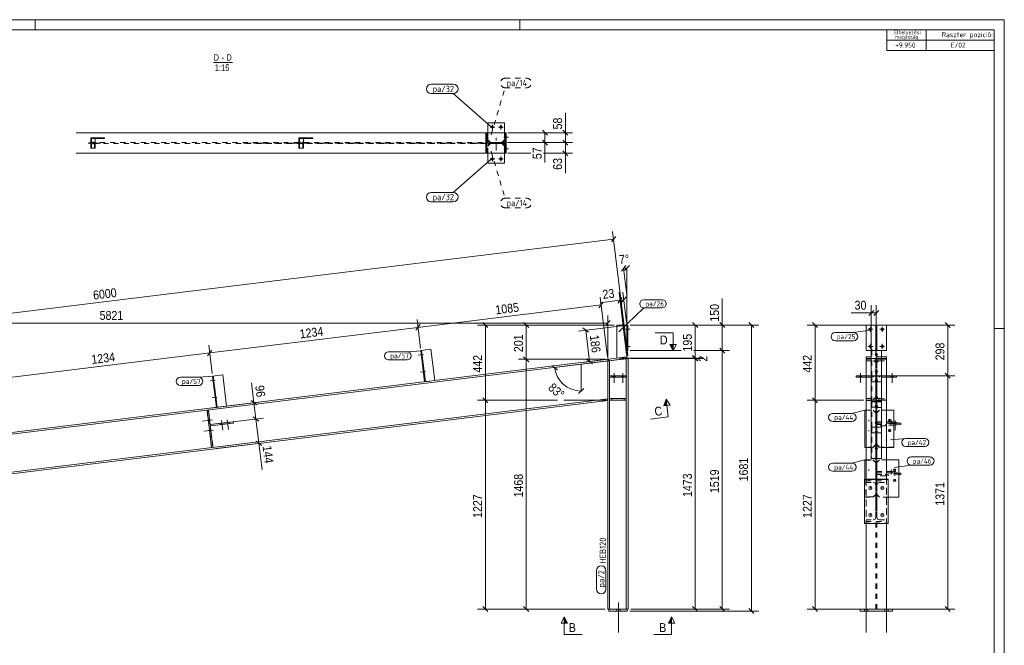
# Model space of a CAD drawing. Header units: millimetres. Extents: x 1 to 593, y 1 to 419.
# Tile 3 of 3: x 207 to 593, y 174 to 419. Entities that reach past the tile are written whole.
import ezdxf

# ---------------------------------------------------------------- set-up
doc = ezdxf.new("R2010")
doc.units = ezdxf.units.MM
for name, pattern in [('XKITLINE00', [0]), ('XKITLINE02', [4, 2, -2]), ('XKITLINE03', [6, 3, -1, 1, -1])]:
    doc.linetypes.add(name, pattern=pattern)
for name, color, linetype, lineweight in [('Bemassung', 1, 'Continuous', 0), ('Schnitt', 6, 'Continuous', 0), ('Schrauben', 7, 'Continuous', 0), ('Teil', 7, 'Continuous', 0), ('Text', 5, 'Continuous', 0), ('Ueberschrift', 7, 'Continuous', 0), ('Zeichnungsrahmen', 3, 'Continuous', 0)]:
    doc.layers.add(name, color=color, linetype=linetype, lineweight=lineweight)
doc.styles.add('ARIAL', font='ARIAL.TTF')
doc.styles.add('ISOCPEUR', font='ISOCPEUR.TTF')

msp = doc.modelspace()

# ---------------------------------------------------------------- hatches: boundary and pattern name
at = {"layer": 'Schnitt'}
for points in [[(463.11, 291.78), (463.11, 289.28), (461.86, 291.78)], [(459.48, 267.68), (460.42, 270.31), (460.73, 267.83)], [(420.49, 182.61), (420.49, 185.11), (421.74, 182.61)], [(461.33, 182.61), (462.58, 185.11), (462.58, 182.61)]]:
    msp.add_hatch(color=256, dxfattribs=at).paths.add_polyline_path(points, flags=17)

# ---------------------------------------------------------------- linework, layer by layer
at = {"layer": 'Bemassung', "linetype": 'XKITLINE00', "lineweight": 0}
for p, q in [((420.91, 374.7), (420.91, 382.52)), ((420.91, 374.7), (420.91, 382.52)), ((398.3, 374.7), (423.71, 374.7)), ((398.6, 374.7), (415.71, 374.7)), ((411.92, 375.69), (413.9, 373.71)), ((412.91, 370.87), (412.91, 374.7)), ((419.92, 375.69), (421.9, 373.71)), ((420.91, 370.87), (420.91, 374.7)), ((398.26, 370.87), (423.71, 370.87)), ((398.26, 370.87), (423.71, 370.87)), ((398.26, 370.87), (415.71, 370.87)), ((411.92, 371.86), (413.9, 369.88)), ((412.91, 370.87), (412.91, 363.05)), ((412.91, 370.87), (412.91, 363.05)), ((419.92, 371.86), (421.9, 369.88)), ((419.92, 371.86), (421.9, 369.88)), ((420.91, 366.7), (420.91, 370.87)), ((419.92, 367.69), (421.9, 365.71)), ((398.3, 366.7), (407.41, 366.7)), ((412.31, 366.7), (423.71, 366.7)), ((420.91, 366.7), (420.91, 358.88)), ((420.91, 366.7), (420.91, 358.88)), ((445.42, 287.27), (439.43, 336.05)), ((42.76, 284.27), (439.8, 333.02)), ((440.66, 334.12), (438.94, 331.92)), ((444.62, 322.73), (442.9, 320.52)), ((443.76, 321.63), (445.04, 311.2)), ((446.03, 322.69), (444.05, 320.71)), ((445.04, 287.89), (445.04, 321.7)), ((445.04, 321.7), (445.04, 311.2)), ((437.42, 286.96), (434.55, 310.32)), ((442.31, 309.1), (434.55, 308.15)), ((442.31, 309.1), (434.55, 308.15)), ((443.17, 310.21), (441.45, 308)), ((444.92, 287.88), (441.94, 312.13)), ((442.31, 309.1), (443.82, 309.29)), ((444.68, 310.39), (442.96, 308.18)), ((444.92, 300.37), (443.45, 312.32)), ((482.44, 299.38), (482.44, 309.79)), ((482.44, 299.38), (482.44, 309.79)), ((363.12, 298.47), (434.92, 307.29)), ((435.78, 308.39), (434.06, 306.19)), ((541.81, 305.1), (539.83, 303.12)), ((540.82, 260.8), (540.82, 307.16)), ((543.81, 305.1), (541.83, 303.12)), ((542.82, 286.97), (542.82, 307.16)), ((364.12, 290.39), (362.75, 301.5)), ((364.12, 290.39), (362.75, 301.5)), ((437.54, 286.3), (437.54, 303.16)), ((540.82, 304.11), (533, 304.11)), ((540.82, 304.11), (533, 304.11)), ((540.82, 304.11), (542.82, 304.11)), ((49.47, 300.11), (437.54, 300.11)), ((281.47, 288.45), (363.12, 298.47)), ((363.99, 299.58), (362.26, 297.37)), ((363.99, 299.58), (362.26, 297.37)), ((440.04, 299.38), (386.49, 299.38)), ((388.55, 300.37), (390.53, 298.39)), ((389.54, 269.91), (389.54, 299.38)), ((440.04, 299.38), (402.49, 299.38)), ((404.55, 300.37), (406.53, 298.39)), ((405.54, 285.97), (405.54, 299.38)), ((444.04, 299.26), (426.12, 297.05)), ((430, 296.53), (427.8, 298.26)), ((428.9, 297.4), (430.41, 285.09)), ((438.53, 301.1), (436.55, 299.12)), ((446.37, 299.38), (496.62, 299.38)), ((446.37, 299.38), (485.24, 299.38)), ((446.37, 299.38), (474.59, 299.38)), ((470.8, 300.37), (472.78, 298.39)), ((471.79, 286.4), (471.79, 299.38)), ((481.45, 300.37), (483.43, 298.39)), ((482.44, 289.38), (482.44, 299.38)), ((492.83, 300.37), (494.81, 298.39)), ((493.82, 187.31), (493.82, 299.38)), ((541.65, 299.38), (515.77, 299.38)), ((517.83, 300.37), (519.81, 298.39)), ((518.82, 269.91), (518.82, 299.38)), ((543.99, 299.38), (573.62, 299.38)), ((569.83, 300.37), (571.81, 298.39)), ((570.82, 279.5), (570.82, 299.38)), ((282.33, 289.55), (280.61, 287.34)), ((282.33, 289.55), (280.61, 287.34)), ((282.46, 280.36), (281.1, 291.47)), ((282.46, 280.36), (281.1, 291.47)), ((481.45, 290.37), (483.43, 288.39)), ((481.45, 290.37), (483.43, 288.39)), ((199.82, 278.42), (281.47, 288.45)), ((436.54, 285.97), (402.49, 285.97)), ((436.54, 285.97), (402.49, 285.97)), ((404.55, 286.96), (406.53, 284.98)), ((404.55, 286.96), (406.53, 284.98)), ((405.54, 188.11), (405.54, 285.97)), ((444.54, 286.16), (416.69, 282.74)), ((436.93, 285.89), (427.63, 284.75)), ((431.51, 284.23), (429.31, 285.95)), ((442.04, 286.4), (474.84, 286.4)), ((442.04, 286.4), (472.39, 286.4)), ((446.37, 289.38), (466.29, 289.38)), ((446.37, 289.38), (466.29, 289.38)), ((446.54, 286.28), (472.39, 286.28)), ((446.54, 286.28), (474.84, 286.28)), ((470.8, 287.39), (472.78, 285.41)), ((470.8, 287.39), (472.39, 285.8)), ((470.8, 287.27), (472.39, 285.68)), ((470.8, 287.27), (472.78, 285.29)), ((471.19, 289.38), (485.24, 289.38)), ((471.19, 289.38), (485.24, 289.38)), ((471.79, 286.28), (471.79, 286.4)), ((471.79, 188.11), (471.79, 286.28)), ((482.44, 188.11), (482.44, 289.38)), ((415.59, 283.6), (417.79, 281.87)), ((416.69, 282.74), (427.11, 284.02)), ((427.11, 273.52), (427.11, 284.02)), ((535.94, 279.5), (573.62, 279.5)), ((535.94, 279.5), (573.62, 279.5)), ((569.83, 280.49), (571.81, 278.51)), ((569.83, 280.49), (571.81, 278.51)), ((570.82, 188.11), (570.82, 279.5)), ((298.78, 268.93), (297.83, 276.69)), ((298.78, 268.93), (297.83, 276.69)), ((426.12, 272.53), (428.1, 274.51)), ((388.55, 270.9), (390.53, 268.92)), ((388.55, 270.9), (390.53, 268.92)), ((517.83, 270.9), (519.81, 268.92)), ((517.83, 270.9), (519.81, 268.92)), ((281.87, 266.85), (301.81, 269.3)), ((299.89, 268.07), (297.68, 269.79)), ((298.78, 268.93), (299.56, 262.58)), ((417.85, 269.91), (386.49, 269.91)), ((417.85, 269.91), (386.49, 269.91)), ((389.54, 188.11), (389.54, 269.91)), ((437.27, 269.91), (420.28, 269.91)), ((437.27, 269.91), (420.28, 269.91)), ((537.82, 269.91), (515.77, 269.91)), ((537.82, 269.91), (515.77, 269.91)), ((518.82, 188.11), (518.82, 269.91)), ((282.65, 260.5), (302.59, 262.95)), ((282.65, 260.5), (302.59, 262.95)), ((300.67, 261.72), (298.46, 263.44)), ((300.67, 261.72), (298.46, 263.44)), ((299.56, 262.58), (300.73, 253.05)), ((283.82, 250.97), (303.76, 253.42)), ((301.84, 252.19), (299.63, 253.91)), ((300.73, 253.05), (302, 242.72)), ((300.73, 253.05), (302, 242.72)), ((436.54, 188.11), (386.49, 188.11)), ((388.55, 189.1), (390.53, 187.12)), ((436.54, 188.11), (402.49, 188.11)), ((404.55, 189.1), (406.53, 187.12)), ((446.14, 187.31), (496.62, 187.31)), ((446.54, 188.11), (485.24, 188.11)), ((446.54, 188.11), (474.59, 188.11)), ((470.8, 189.1), (472.78, 187.12)), ((481.45, 189.1), (483.43, 187.12)), ((492.83, 188.3), (494.81, 186.32)), ((537.82, 188.11), (515.77, 188.11)), ((517.83, 189.1), (519.81, 187.12)), ((547.82, 188.11), (573.62, 188.11)), ((569.83, 189.1), (571.81, 187.12))]:
    msp.add_line(p, q, dxfattribs=at)
for centre, start, end in [((445.04, 311.2), 90, 97), ((427.11, 284.02), 187, 270)]:
    msp.add_arc(centre, 10.5, start, end, dxfattribs=at)
at = {"layer": 'Bemassung'}
for p in [(412.91, 374.7), (420.91, 374.7), (412.91, 370.87), (420.91, 370.87), (420.91, 370.87), (420.91, 366.7), (439.8, 333.02), (443.76, 321.63), (445.04, 321.7), (442.31, 309.1), (443.82, 309.29), (445.04, 311.2), (434.92, 307.29), (540.82, 304.11), (542.82, 304.11), (363.12, 298.47), (363.12, 298.47), (389.54, 299.38), (405.54, 299.38), (428.9, 297.4), (437.54, 300.11), (471.79, 299.38), (482.44, 299.38), (493.82, 299.38), (518.82, 299.38), (570.82, 299.38), (281.47, 288.45), (281.47, 288.45), (405.54, 285.97), (405.54, 285.97), (471.79, 286.4), (471.79, 286.4), (471.79, 286.28), (471.79, 286.28), (482.44, 289.38), (482.44, 289.38), (416.69, 282.74), (427.11, 284.02), (430.41, 285.09), (570.82, 279.5), (570.82, 279.5), (427.11, 273.52), (298.78, 268.93), (389.54, 269.91), (389.54, 269.91), (518.82, 269.91), (518.82, 269.91), (299.56, 262.58), (299.56, 262.58), (300.73, 253.05), (389.54, 188.11), (405.54, 188.11), (471.79, 188.11), (482.44, 188.11), (493.82, 187.31), (518.82, 188.11), (570.82, 188.11)]:
    msp.add_point(p, dxfattribs=at)
at = {"layer": 'Schnitt', "linetype": 'XKITLINE00', "lineweight": 0}
for p, q in [((463.11, 296.28), (456.11, 296.28)), ((463.11, 296.28), (463.11, 289.28)), ((461.86, 291.78), (464.36, 291.78)), ((463.11, 289.28), (461.86, 291.78)), ((464.36, 291.78), (463.11, 289.28)), ((460.42, 270.31), (459.48, 267.68)), ((460.42, 270.31), (461.97, 267.98)), ((461.27, 263.37), (460.42, 270.31)), ((459.48, 267.68), (461.97, 267.98)), ((461.27, 263.37), (454.33, 262.51)), ((419.24, 182.61), (420.49, 185.11)), ((421.74, 182.61), (419.24, 182.61)), ((420.49, 185.11), (421.74, 182.61)), ((420.49, 178.11), (420.49, 185.11)), ((462.58, 185.11), (461.33, 182.61)), ((461.33, 182.61), (463.83, 182.61)), ((462.58, 185.11), (463.83, 182.61)), ((462.58, 178.11), (462.58, 185.11)), ((420.49, 178.11), (427.49, 178.11)), ((462.58, 178.11), (455.58, 178.11))]:
    msp.add_line(p, q, dxfattribs=at)
at = {"layer": 'Schrauben', "linetype": 'XKITLINE00', "lineweight": 0}
for p, q in [((391.37, 376.92), (393.23, 376.92)), ((392.3, 377.85), (392.3, 375.98)), ((394.7, 376.92), (396.57, 376.92)), ((395.63, 377.85), (395.63, 375.98)), ((235.81, 370.7), (233.82, 370.7)), ((236.62, 370.7), (234.64, 370.7)), ((235.28, 371.17), (235.22, 370.81)), ((235.22, 370.81), (235.23, 370.48)), ((235.33, 370.92), (235.28, 371.17)), ((235.33, 370.59), (235.33, 370.92)), ((236.09, 371.17), (236.04, 370.81)), ((236.04, 370.81), (236.04, 370.48)), ((236.14, 370.92), (236.09, 371.17)), ((236.15, 370.59), (236.14, 370.92)), ((317.46, 370.7), (315.48, 370.7)), ((318.27, 370.7), (316.29, 370.7)), ((316.93, 371.17), (316.88, 370.81)), ((316.88, 370.81), (316.88, 370.48)), ((316.98, 370.92), (316.93, 371.17)), ((316.99, 370.59), (316.98, 370.92)), ((317.75, 371.17), (317.69, 370.81)), ((317.69, 370.81), (317.7, 370.48)), ((317.8, 370.92), (317.75, 371.17)), ((317.8, 370.59), (317.8, 370.92)), ((396.73, 373.03), (398.6, 373.03)), ((397.26, 373.5), (397.6, 373.5)), ((397.26, 372.57), (397.6, 372.57)), ((235.23, 370.48), (235.28, 370.23)), ((235.28, 370.23), (235.33, 370.59)), ((236.04, 370.48), (236.09, 370.23)), ((236.09, 370.23), (236.15, 370.59)), ((316.88, 370.48), (316.93, 370.23)), ((316.93, 370.23), (316.99, 370.59)), ((317.7, 370.48), (317.75, 370.23)), ((317.75, 370.23), (317.8, 370.59)), ((396.73, 368.37), (398.6, 368.37)), ((397.26, 368.83), (397.6, 368.83)), ((397.26, 367.9), (397.6, 367.9)), ((393.23, 364.48), (391.37, 364.48)), ((392.3, 363.55), (392.3, 365.42)), ((396.57, 364.48), (394.7, 364.48)), ((395.63, 363.55), (395.63, 365.42)), ((444.5, 297.71), (446.37, 297.71)), ((444.5, 297.71), (446.37, 297.71)), ((445.04, 298.18), (445.37, 298.18)), ((445.04, 298.18), (445.37, 298.18)), ((541.42, 297.71), (539.55, 297.71)), ((540.49, 296.78), (540.49, 298.64)), ((546.09, 297.71), (544.22, 297.71)), ((545.15, 296.78), (545.15, 298.64)), ((445.04, 297.24), (445.37, 297.24)), ((445.04, 297.24), (445.37, 297.24)), ((444.5, 291.04), (446.37, 291.04)), ((444.5, 291.04), (446.37, 291.04)), ((445.04, 291.51), (445.37, 291.51)), ((445.04, 291.51), (445.37, 291.51)), ((445.04, 290.58), (445.37, 290.58)), ((445.04, 290.58), (445.37, 290.58)), ((541.42, 291.04), (539.55, 291.04)), ((540.49, 290.11), (540.49, 291.98)), ((546.09, 291.04), (544.22, 291.04)), ((545.15, 290.11), (545.15, 291.98)), ((365.24, 287.84), (363.25, 287.59)), ((364.65, 288.24), (364.38, 288.2)), ((364.76, 287.31), (364.5, 287.28)), ((542.82, 287.84), (542.82, 287.59)), ((283, 278.21), (282.73, 278.18)), ((366.05, 281.22), (364.06, 280.98)), ((365.46, 281.62), (365.2, 281.59)), ((365.58, 280.69), (365.31, 280.66)), ((439.61, 279.5), (439.61, 278.97)), ((440.07, 280.57), (440.07, 276.7)), ((440.54, 279.5), (440.54, 278.97)), ((442.94, 279.5), (442.94, 278.97)), ((443.41, 280.57), (443.41, 276.7)), ((443.87, 279.5), (443.87, 278.97)), ((536.14, 279.5), (536.14, 278.97)), ((536.14, 279.5), (536.14, 278.97)), ((536.6, 280.57), (536.6, 276.7)), ((536.6, 280.57), (536.6, 276.7)), ((537.07, 279.5), (537.07, 278.97)), ((537.07, 279.5), (537.07, 278.97)), ((542.82, 281.22), (542.82, 280.98)), ((548.57, 279.5), (548.57, 278.97)), ((548.57, 279.5), (548.57, 278.97)), ((549.04, 280.57), (549.04, 276.7)), ((549.04, 280.57), (549.04, 276.7)), ((549.5, 279.5), (549.5, 278.97)), ((549.5, 279.5), (549.5, 278.97)), ((283.58, 277.81), (281.6, 277.57)), ((283.11, 277.28), (282.84, 277.25)), ((542.82, 277.81), (542.82, 277.57)), ((284.39, 271.19), (282.41, 270.95)), ((283.81, 271.59), (283.54, 271.56)), ((283.92, 270.67), (283.66, 270.63)), ((542.82, 271.19), (542.82, 270.95)), ((542.82, 267.79), (542.82, 267.54)), ((281.39, 262.56), (280.86, 262.5)), ((282.5, 262.23), (278.67, 261.76)), ((281.5, 261.64), (280.97, 261.57)), ((285.6, 260.86), (285.66, 260.33)), ((286.11, 262), (286.58, 258.16)), ((286.88, 261.02), (286.95, 260.49)), ((287.8, 261.13), (287.86, 260.6)), ((288.31, 262.27), (288.78, 258.43)), ((289.08, 261.29), (289.15, 260.76)), ((542.82, 261.17), (542.82, 260.92)), ((548.05, 262.23), (548.05, 261.76)), ((549.93, 260.99), (549.69, 260.94)), ((549.69, 260.94), (550.04, 260.89)), ((550.27, 261), (549.93, 260.99)), ((550.04, 260.89), (550.37, 260.89)), ((550.15, 262), (550.15, 258.16)), ((550.62, 260.94), (550.27, 261)), ((550.37, 260.89), (550.62, 260.94)), ((282.99, 258.26), (279.15, 257.79)), ((281.88, 258.59), (281.35, 258.53)), ((281.99, 257.67), (281.46, 257.6)), ((542.82, 257.76), (542.82, 257.52)), ((548.05, 258.26), (548.05, 257.79)), ((542.82, 251.14), (542.82, 250.9)), ((550.03, 242.73), (550.03, 242.26)), ((540.49, 235.33), (540.49, 235.82)), ((545.15, 235.33), (545.15, 235.82)), ((550.03, 238.76), (550.03, 238.29)), ((540.49, 224.74), (540.49, 225.23)), ((545.15, 224.74), (545.15, 225.23)), ((441.74, 178.97), (441.74, 190.64)), ((441.74, 178.97), (441.74, 190.64)), ((538.82, 178.97), (538.82, 190.64)), ((546.82, 178.97), (546.82, 190.64)), ((441.1, 187.31), (441.1, 188.11)), ((441.1, 187.31), (441.1, 188.11)), ((442.37, 187.31), (442.37, 188.11)), ((442.37, 187.31), (442.37, 188.11)), ((538.19, 187.31), (538.19, 188.11)), ((539.45, 187.31), (539.45, 188.11)), ((546.19, 187.31), (546.19, 188.11)), ((547.45, 187.31), (547.45, 188.11))]:
    msp.add_line(p, q, dxfattribs=at)
at = {"layer": 'Schrauben', "linetype": 'XKITLINE02', "lineweight": 0}
for p, q in [((439.61, 279.5), (439.61, 278.97)), ((440.07, 280.57), (440.07, 276.7)), ((440.54, 279.5), (440.54, 278.97)), ((442.94, 279.5), (442.94, 278.97)), ((443.41, 280.57), (443.41, 276.7)), ((443.87, 279.5), (443.87, 278.97)), ((281.39, 262.56), (280.86, 262.5)), ((282.5, 262.23), (278.67, 261.76)), ((281.5, 261.64), (280.97, 261.57)), ((539.93, 262.23), (539.93, 261.76)), ((548.67, 262.27), (548.67, 258.43)), ((282.99, 258.26), (279.15, 257.79)), ((281.88, 258.59), (281.35, 258.53)), ((281.99, 257.67), (281.46, 257.6)), ((539.93, 258.26), (539.93, 257.79)), ((539.93, 242.73), (539.93, 242.26)), ((548.67, 242.77), (548.67, 238.93)), ((550.14, 242.5), (550.14, 238.66)), ((539.93, 238.76), (539.93, 238.29))]:
    msp.add_line(p, q, dxfattribs=at)
at = {"layer": 'Schrauben', "linetype": 'XKITLINE00', "lineweight": 0}
for centre, radius in [((392.3, 376.92), 0.467), ((395.63, 376.92), 0.467), ((392.3, 364.48), 0.467), ((395.63, 364.48), 0.467), ((540.49, 297.71), 0.467), ((545.15, 297.71), 0.467), ((540.49, 291.04), 0.467), ((545.15, 291.04), 0.467), ((542.82, 287.74), 0.467), ((542.82, 281.12), 0.467), ((542.82, 277.71), 0.467), ((542.82, 271.1), 0.467), ((542.82, 267.69), 0.467), ((542.82, 261.07), 0.467), ((548.05, 262.04), 0.467), ((542.82, 257.66), 0.467), ((548.05, 258.07), 0.467), ((542.82, 251.05), 0.467), ((550.03, 242.54), 0.467), ((540.49, 235.54), 0.6), ((545.15, 235.54), 0.6), ((550.03, 238.57), 0.467), ((540.49, 224.96), 0.6), ((545.15, 224.96), 0.6)]:
    msp.add_circle(centre, radius, dxfattribs=at)
at = {"layer": 'Teil', "linetype": 'XKITLINE00', "lineweight": 0}
for p, q in [((390.5, 378.58), (390.5, 374.7)), ((397.03, 378.58), (390.5, 378.58)), ((397.03, 378.58), (397.03, 374.7)), ((229.05, 374.7), (389.76, 374.7)), ((389.76, 374.7), (390.15, 374.7)), ((389.76, 374.7), (389.76, 366.7)), ((390.15, 374.7), (397.26, 374.7)), ((390.15, 366.7), (390.15, 374.7)), ((397.22, 374.7), (397.22, 370.87)), ((397.26, 374.45), (397.52, 374.7)), ((397.26, 366.7), (397.26, 374.7)), ((397.26, 374.7), (397.6, 374.7)), ((397.26, 374.33), (397.6, 374.67)), ((397.27, 374.68), (397.29, 374.7)), ((397.76, 374.7), (397.6, 374.7)), ((397.6, 366.7), (397.6, 374.7)), ((397.76, 366.7), (397.76, 374.7)), ((234.81, 368.7), (234.81, 372.7)), ((234.81, 372.7), (240.28, 372.7)), ((240.28, 372.43), (235.08, 372.43)), ((235.08, 372.43), (235.08, 368.7)), ((236.58, 368.7), (236.58, 372.43)), ((238.78, 372.43), (238.78, 372.7)), ((240.28, 372.43), (240.28, 372.7)), ((316.47, 368.7), (316.47, 372.7)), ((316.47, 372.7), (321.94, 372.7)), ((321.94, 372.43), (316.73, 372.43)), ((316.73, 372.43), (316.73, 368.7)), ((318.23, 368.7), (318.23, 372.43)), ((320.44, 372.43), (320.44, 372.7)), ((321.94, 372.43), (321.94, 372.7)), ((393.26, 370.53), (393.26, 370.87)), ((393.26, 370.87), (397.26, 370.87)), ((393.38, 370.53), (393.26, 370.65)), ((393.26, 370.65), (393.26, 370.65)), ((393.43, 370.7), (393.27, 370.87)), ((393.43, 370.81), (393.38, 370.87)), ((393.71, 370.53), (393.43, 370.81)), ((393.6, 370.53), (393.43, 370.7)), ((393.94, 370.53), (393.6, 370.87)), ((394.05, 370.53), (393.72, 370.87)), ((394.27, 370.53), (393.94, 370.87)), ((394.39, 370.53), (394.05, 370.87)), ((394.61, 370.53), (394.28, 370.87)), ((394.72, 370.53), (394.39, 370.87)), ((394.95, 370.53), (394.61, 370.87)), ((395.06, 370.53), (394.73, 370.87)), ((395.28, 370.53), (394.95, 370.87)), ((395.4, 370.53), (395.06, 370.87)), ((395.62, 370.53), (395.29, 370.87)), ((395.73, 370.53), (395.4, 370.87)), ((395.96, 370.53), (395.62, 370.87)), ((396.07, 370.53), (395.74, 370.87)), ((396.29, 370.53), (395.96, 370.87)), ((396.41, 370.53), (396.07, 370.87)), ((396.63, 370.53), (396.3, 370.87)), ((396.74, 370.53), (396.41, 370.87)), ((396.97, 370.53), (396.63, 370.87)), ((397.08, 370.53), (396.75, 370.87)), ((397.26, 370.58), (396.97, 370.87)), ((397.26, 370.69), (397.08, 370.87)), ((397.26, 374.11), (397.6, 374.44)), ((397.26, 374), (397.6, 374.33)), ((397.26, 373.77), (397.6, 374.11)), ((397.26, 373.66), (397.6, 373.99)), ((397.26, 373.44), (397.6, 373.77)), ((397.26, 373.32), (397.6, 373.66)), ((397.26, 373.1), (397.6, 373.43)), ((397.26, 372.99), (397.6, 373.32)), ((397.26, 372.76), (397.6, 373.1)), ((397.26, 372.65), (397.6, 372.98)), ((397.26, 372.43), (397.6, 372.76)), ((397.26, 372.31), (397.6, 372.65)), ((397.26, 372.09), (397.6, 372.42)), ((397.26, 371.98), (397.6, 372.31)), ((397.26, 371.75), (397.6, 372.09)), ((397.26, 371.64), (397.6, 371.97)), ((397.26, 371.42), (397.6, 371.75)), ((397.26, 371.3), (397.6, 371.64)), ((397.26, 371.08), (397.6, 371.41)), ((397.26, 370.97), (397.6, 371.3)), ((397.26, 370.74), (397.6, 371.08)), ((397.26, 370.63), (397.6, 370.96)), ((397.26, 370.53), (397.26, 370.87)), ((397.26, 370.41), (397.6, 370.74)), ((397.26, 370.29), (397.6, 370.63)), ((234.81, 368.7), (235.08, 368.7)), ((235.08, 368.7), (236.58, 368.7)), ((316.47, 368.7), (316.73, 368.7)), ((316.73, 368.7), (318.23, 368.7)), ((393.26, 370.53), (393.26, 370.53)), ((393.26, 370.53), (393.26, 370.53)), ((397.26, 370.53), (393.26, 370.53)), ((397.22, 366.7), (397.22, 370.53)), ((397.26, 370.07), (397.6, 370.4)), ((397.26, 369.96), (397.6, 370.29)), ((397.26, 369.73), (397.6, 370.07)), ((397.26, 369.62), (397.6, 369.95)), ((397.26, 369.4), (397.6, 369.73)), ((397.26, 369.28), (397.6, 369.62)), ((397.26, 369.06), (397.6, 369.39)), ((397.26, 368.95), (397.6, 369.28)), ((397.26, 368.72), (397.6, 369.05)), ((397.26, 368.61), (397.6, 368.94)), ((397.26, 368.38), (397.6, 368.72)), ((397.26, 368.27), (397.6, 368.61)), ((397.26, 368.05), (397.6, 368.38)), ((397.26, 367.94), (397.6, 368.27)), ((397.26, 367.71), (397.6, 368.04)), ((397.26, 367.6), (397.6, 367.93)), ((397.26, 367.37), (397.6, 367.71)), ((397.26, 367.26), (397.6, 367.6)), ((397.26, 367.04), (397.6, 367.37)), ((397.26, 366.93), (397.6, 367.26)), ((397.26, 366.7), (397.6, 367.03)), ((397.38, 366.7), (397.6, 366.92)), ((229.05, 366.7), (389.76, 366.7)), ((389.76, 366.7), (390.15, 366.7)), ((397.26, 366.7), (390.15, 366.7)), ((390.5, 362.82), (390.5, 366.7)), ((397.03, 362.82), (397.03, 366.7)), ((397.26, 366.7), (397.6, 366.7)), ((397.76, 366.7), (397.6, 366.7)), ((397.03, 362.82), (390.5, 362.82)), ((441.04, 299.38), (445.04, 299.38)), ((441.04, 286.4), (441.04, 299.38)), ((445.37, 299.38), (445.04, 299.38)), ((445.04, 299.38), (445.04, 289.38)), ((445.37, 299.38), (445.37, 289.38)), ((538.82, 299.38), (542.65, 299.38)), ((538.82, 299.38), (538.82, 289.38)), ((542.65, 299.38), (542.99, 299.38)), ((542.65, 299.38), (542.65, 289.43)), ((542.99, 299.38), (542.99, 289.43)), ((546.82, 299.38), (542.99, 299.38)), ((546.82, 299.38), (546.82, 289.38)), ((364.24, 289.39), (368.21, 289.88)), ((368.21, 289.88), (369.71, 277.64)), ((540.82, 289.88), (540.82, 289.39)), ((540.82, 289.88), (541.09, 289.88)), ((541.09, 289.88), (541.09, 289.48)), ((437.54, 285.97), (49.47, 238.32)), ((364.24, 289.39), (365.74, 277.15)), ((364.5, 289.43), (366.01, 277.19)), ((437.54, 285.31), (437.54, 285.97)), ((444.99, 286.88), (437.92, 286.01)), ((437.92, 286.01), (438, 285.35)), ((438, 285.35), (445.07, 286.22)), ((444.8, 286.19), (445.54, 286.28)), ((444.8, 279.5), (444.8, 286.19)), ((444.99, 286.88), (445.04, 286.89)), ((445.07, 286.22), (444.99, 286.88)), ((445.04, 289.38), (445.04, 286.89)), ((445.37, 289.38), (445.04, 289.38)), ((445.54, 286.28), (445.54, 188.11)), ((538.82, 289.38), (540.82, 289.38)), ((538.82, 286.01), (538.82, 286.88)), ((538.82, 286.88), (540.82, 286.88)), ((538.82, 285.97), (538.82, 286.01)), ((538.82, 286.01), (540.82, 286.01)), ((538.82, 285.97), (538.82, 238.98)), ((538.82, 285.97), (540.82, 285.97)), ((540.82, 289.39), (540.82, 279.86)), ((540.82, 289.39), (544.82, 289.39)), ((541.12, 289.46), (541.09, 289.48)), ((541.2, 289.44), (541.12, 289.46)), ((541.33, 289.43), (541.2, 289.44)), ((541.49, 289.43), (541.33, 289.43)), ((541.49, 289.43), (544.82, 289.43)), ((544.82, 289.43), (544.82, 279.4)), ((546.82, 289.38), (544.82, 289.38)), ((546.82, 286.88), (544.82, 286.88)), ((546.82, 286.01), (544.82, 286.01)), ((546.82, 285.97), (544.82, 285.97)), ((546.82, 286.88), (546.82, 286.01)), ((546.82, 286.01), (546.82, 285.97)), ((546.82, 285.97), (546.82, 238.98)), ((437.54, 285.31), (122.15, 246.58)), ((438.27, 285.39), (437.54, 285.3)), ((437.54, 285.31), (437.54, 285.3)), ((437.54, 285.3), (437.54, 188.11)), ((438.27, 285.39), (438.27, 188.11)), ((286.55, 279.86), (282.58, 279.37)), ((282.58, 279.37), (284.09, 267.13)), ((282.85, 279.4), (284.35, 267.16)), ((286.55, 279.86), (288.06, 267.61)), ((438.27, 278.97), (438.27, 279.5)), ((438.27, 279.5), (444.81, 279.5)), ((444.81, 278.97), (438.27, 278.97)), ((444.8, 278.97), (444.8, 188.11)), ((444.81, 279.5), (444.81, 278.97)), ((538.82, 279.5), (534.94, 279.5)), ((534.94, 279.5), (534.94, 278.97)), ((534.94, 278.97), (538.82, 278.97)), ((540.82, 279.86), (540.82, 279.37)), ((540.82, 279.86), (541.09, 279.86)), ((540.82, 279.37), (540.82, 269.83)), ((540.82, 279.37), (544.82, 279.37)), ((541.09, 279.86), (541.09, 279.45)), ((541.12, 279.43), (541.09, 279.45)), ((541.2, 279.41), (541.12, 279.43)), ((541.33, 279.4), (541.2, 279.41)), ((541.49, 279.4), (541.33, 279.4)), ((541.49, 279.4), (544.82, 279.4)), ((544.82, 279.4), (544.82, 269.37)), ((550.7, 279.5), (546.82, 279.5)), ((550.7, 278.97), (546.82, 278.97)), ((550.7, 279.5), (550.7, 278.97)), ((123.94, 232), (437.54, 270.51)), ((437.54, 270.51), (437.54, 269.85)), ((438.27, 269.91), (438.27, 270.57)), ((438.27, 270.57), (444.8, 270.57)), ((444.8, 270.57), (444.8, 269.91)), ((51.42, 222.44), (437.54, 269.85)), ((444.8, 269.91), (438.27, 269.91)), ((540.82, 269.83), (540.82, 269.34)), ((540.82, 269.83), (541.09, 269.83)), ((540.82, 269.34), (540.82, 259.8)), ((540.82, 269.34), (544.82, 269.34)), ((541.09, 269.83), (541.09, 269.42)), ((541.12, 269.4), (541.09, 269.42)), ((541.2, 269.39), (541.12, 269.4)), ((541.33, 269.38), (541.2, 269.39)), ((541.49, 269.37), (541.33, 269.38)), ((541.49, 269.37), (544.82, 269.37)), ((544.82, 269.37), (544.82, 259.35)), ((280.96, 266.06), (280.43, 266)), ((280.43, 266), (282.21, 251.45)), ((280.96, 266.06), (282.74, 251.52)), ((538.26, 266), (538.26, 266.06)), ((538.26, 266.06), (538.82, 266.06)), ((538.26, 266), (538.26, 251.45)), ((538.26, 266), (538.82, 266)), ((549.71, 266.06), (546.82, 266.06)), ((549.71, 266), (546.82, 266)), ((549.71, 266.06), (549.71, 266)), ((549.71, 251.45), (549.71, 266)), ((281.66, 260.38), (290.73, 261.49)), ((281.66, 260.38), (281.72, 259.85)), ((290.8, 260.97), (281.72, 259.85)), ((285.85, 260.36), (285.78, 260.89)), ((290.73, 261.49), (290.8, 260.97)), ((540.82, 259.8), (540.82, 259.32)), ((540.82, 259.8), (541.09, 259.8)), ((540.82, 259.32), (540.82, 247.08)), ((540.82, 259.32), (544.82, 259.32)), ((541.09, 259.8), (541.09, 259.4)), ((541.12, 259.38), (541.09, 259.4)), ((541.2, 259.36), (541.12, 259.38)), ((541.33, 259.35), (541.2, 259.36)), ((541.49, 259.35), (541.33, 259.35)), ((544.82, 259.35), (541.49, 259.35)), ((544.82, 259.35), (544.82, 247.08)), ((549.71, 261.39), (552.46, 260.89)), ((552.46, 260.89), (549.71, 260.66)), ((552.46, 260.36), (549.71, 260.13)), ((552.46, 260.89), (552.46, 260.36)), ((282.21, 251.45), (282.74, 251.52)), ((538.26, 251.45), (538.82, 251.45)), ((549.71, 251.45), (546.82, 251.45)), ((544.82, 247.08), (540.82, 247.08)), ((538.26, 246.5), (538.26, 246.56)), ((538.26, 246.56), (538.82, 246.56)), ((538.26, 246.5), (538.26, 238.98)), ((538.26, 246.5), (538.82, 246.5)), ((551.69, 246.58), (546.82, 246.58)), ((551.69, 246.52), (546.82, 246.52)), ((551.69, 246.58), (551.69, 246.52)), ((551.69, 231.94), (551.69, 246.52)), ((551.69, 241.52), (552.45, 241.38)), ((552.45, 241.38), (551.69, 241.32)), ((552.45, 240.85), (551.69, 240.79)), ((552.45, 241.38), (552.45, 240.85)), ((538.15, 238.98), (538.15, 238.85)), ((538.15, 238.98), (547.49, 238.98)), ((538.15, 238.85), (538.15, 221.65)), ((538.15, 238.85), (547.49, 238.85)), ((547.49, 238.98), (547.49, 221.65)), ((551.69, 231.94), (547.49, 231.94)), ((538.15, 221.65), (547.49, 221.65)), ((538.82, 221.65), (538.82, 188.11)), ((546.82, 221.65), (546.82, 188.11)), ((437.54, 188.11), (437.94, 188.11)), ((437.94, 187.31), (437.94, 188.11)), ((437.94, 188.11), (445.14, 188.11)), ((437.94, 187.31), (445.14, 187.31)), ((445.54, 188.11), (445.14, 188.11)), ((445.14, 187.31), (445.14, 188.11)), ((538.82, 188.11), (536.49, 188.11)), ((536.49, 188.11), (536.49, 187.31)), ((536.49, 187.31), (549.15, 187.31)), ((538.82, 188.11), (546.82, 188.11)), ((549.15, 188.11), (546.82, 188.11)), ((549.15, 187.31), (549.15, 188.11))]:
    msp.add_line(p, q, dxfattribs=at)
at = {"layer": 'Teil', "linetype": 'XKITLINE02', "lineweight": 0}
for p, q in [((389.76, 374.7), (389.76, 366.7)), ((390.15, 374.7), (390.5, 374.7)), ((390.23, 366.7), (390.23, 374.7)), ((390.5, 370.92), (390.5, 374.7)), ((390.5, 374.7), (390.5, 371.92)), ((390.5, 371.72), (390.5, 374.7)), ((390.5, 374.7), (397.03, 374.7)), ((397.03, 374.7), (397.03, 370.92)), ((397.6, 374.7), (397.03, 374.7)), ((397.03, 374.7), (397.03, 371.92)), ((397.03, 374.7), (397.03, 371.72)), ((397.3, 374.7), (397.26, 374.7)), ((397.26, 374.7), (397.3, 374.7)), ((397.3, 374.7), (397.3, 366.7)), ((234.41, 370.91), (389.76, 370.91)), ((236.31, 368.7), (236.31, 372.7)), ((317.97, 368.7), (317.97, 372.7)), ((390.5, 371.92), (391.5, 370.92)), ((391.3, 370.92), (390.5, 371.72)), ((397.03, 370.92), (390.5, 370.92)), ((396.23, 370.92), (391.3, 370.92)), ((396.03, 370.92), (391.5, 370.92)), ((397.03, 371.92), (396.03, 370.92)), ((397.03, 371.72), (396.23, 370.92)), ((397.22, 370.87), (397.22, 370.53)), ((389.76, 370.49), (234.41, 370.49)), ((390.5, 366.7), (390.5, 370.48)), ((390.5, 370.48), (397.03, 370.48)), ((390.5, 369.48), (391.5, 370.48)), ((390.5, 369.68), (391.3, 370.48)), ((390.5, 366.7), (390.5, 369.68)), ((390.5, 366.7), (390.5, 369.48)), ((391.3, 370.48), (396.23, 370.48)), ((391.5, 370.48), (396.03, 370.48)), ((397.03, 369.48), (396.03, 370.48)), ((396.23, 370.48), (397.03, 369.68)), ((397.03, 370.48), (397.03, 366.7)), ((397.03, 369.68), (397.03, 366.7)), ((397.03, 366.7), (397.03, 369.48)), ((390.15, 366.7), (390.5, 366.7)), ((397.03, 366.7), (390.5, 366.7)), ((397.6, 366.7), (397.03, 366.7)), ((397.3, 366.7), (397.26, 366.7)), ((397.26, 366.7), (397.3, 366.7)), ((445.04, 299.38), (445.04, 289.38)), ((542.65, 299.38), (542.99, 299.38)), ((364.75, 289.46), (364.24, 289.39)), ((444.8, 286.19), (438.27, 285.39)), ((445.04, 286.89), (441.04, 286.4)), ((538.82, 286.28), (538.82, 221.65)), ((546.82, 286.28), (538.82, 286.28)), ((538.82, 286.22), (546.82, 286.22)), ((538.82, 286.19), (541.8, 286.19)), ((538.82, 286.01), (538.82, 285.35)), ((540.82, 289.38), (544.82, 289.38)), ((544.82, 286.88), (540.82, 286.88)), ((544.82, 286.01), (540.82, 286.01)), ((544.82, 285.97), (540.82, 285.97)), ((541.09, 289.48), (541.09, 277.23)), ((541.8, 286.19), (542.11, 286.18)), ((542.11, 286.18), (542.37, 286.16)), ((542.37, 286.16), (542.54, 286.13)), ((542.54, 286.13), (542.6, 286.09)), ((542.6, 286.09), (542.6, 188.11)), ((542.65, 289.43), (542.65, 286.4)), ((542.99, 286.89), (542.65, 286.89)), ((542.65, 286.4), (542.99, 286.4)), ((542.99, 286.4), (542.99, 289.43)), ((543.04, 286.09), (543.1, 286.13)), ((543.04, 286.09), (543.04, 188.11)), ((543.1, 286.13), (543.27, 286.16)), ((543.27, 286.16), (543.53, 286.18)), ((543.53, 286.18), (543.84, 286.19)), ((543.84, 286.19), (546.82, 286.19)), ((546.82, 221.65), (546.82, 286.28)), ((546.82, 286.01), (546.82, 285.35)), ((437.54, 285.3), (437.54, 270.51)), ((538.82, 285.39), (541.8, 285.39)), ((538.82, 285.35), (546.82, 285.35)), ((538.82, 285.31), (541.61, 285.31)), ((538.82, 285.3), (546.82, 285.3)), ((541.99, 285.23), (541.61, 285.31)), ((542.11, 285.39), (541.8, 285.39)), ((542.37, 285.42), (542.11, 285.39)), ((542.54, 285.45), (542.37, 285.42)), ((542.6, 285.48), (542.54, 285.45)), ((542.61, 284.3), (542.54, 284.69)), ((542.61, 284.3), (542.61, 224.08)), ((543.1, 284.69), (543.03, 284.3)), ((543.03, 284.3), (543.03, 224.08)), ((543.1, 285.45), (543.04, 285.48)), ((543.27, 285.42), (543.1, 285.45)), ((543.53, 285.39), (543.27, 285.42)), ((543.84, 285.39), (543.53, 285.39)), ((544.03, 285.31), (543.64, 285.23)), ((543.84, 285.39), (546.82, 285.39)), ((544.03, 285.31), (546.82, 285.31)), ((438.27, 278.97), (438.27, 279.5)), ((438.27, 279.5), (444.81, 279.5)), ((444.81, 278.97), (438.27, 278.97)), ((439.27, 278.97), (439.27, 279.5)), ((439.27, 278.97), (439.27, 279.5)), ((443.81, 279.5), (443.81, 278.97)), ((443.81, 278.97), (443.81, 279.5)), ((444.8, 279.5), (444.8, 278.97)), ((444.81, 279.5), (444.81, 278.97)), ((542.6, 279.5), (538.82, 279.5)), ((538.82, 278.97), (542.6, 278.97)), ((540.82, 279.86), (540.82, 277.15)), ((541.09, 279.45), (541.09, 267.21)), ((541.6, 279.5), (541.6, 278.97)), ((542.6, 278.97), (542.6, 279.5)), ((543.04, 278.97), (543.04, 279.5)), ((546.82, 279.5), (543.04, 279.5)), ((546.82, 278.97), (543.04, 278.97)), ((544.04, 279.5), (544.04, 278.97)), ((544.82, 279.4), (544.82, 277.15)), ((365.74, 277.15), (369.71, 277.64)), ((540.82, 277.64), (541.09, 277.64)), ((544.82, 277.15), (540.82, 277.15)), ((541.09, 277.23), (541.12, 277.22)), ((541.12, 277.22), (541.2, 277.2)), ((541.2, 277.2), (541.33, 277.19)), ((541.33, 277.19), (541.49, 277.19)), ((541.49, 277.19), (544.82, 277.19)), ((544.82, 277.19), (544.82, 277.15)), ((444.8, 270.57), (438.27, 270.57)), ((438.27, 269.91), (438.27, 270.57)), ((439.07, 269.91), (439.07, 270.57)), ((439.07, 269.91), (439.07, 270.57)), ((444, 269.91), (444, 270.57)), ((444, 269.91), (444, 270.57)), ((444.8, 269.91), (444.8, 270.57)), ((538.82, 269.91), (538.82, 270.57)), ((538.82, 270.57), (542.6, 270.57)), ((538.82, 270.51), (541.61, 270.51)), ((541.61, 270.51), (541.99, 270.58)), ((541.8, 270.57), (541.8, 269.91)), ((542.54, 271.13), (542.61, 271.51)), ((542.6, 270.57), (542.6, 269.91)), ((543.03, 271.51), (543.1, 271.13)), ((543.04, 269.91), (543.04, 270.57)), ((543.04, 270.57), (546.82, 270.57)), ((543.64, 270.58), (544.03, 270.51)), ((543.84, 270.57), (543.84, 269.91)), ((544.03, 270.51), (546.82, 270.51)), ((546.82, 270.57), (546.82, 269.91)), ((284.09, 267.13), (288.06, 267.61)), ((438.27, 269.91), (444.8, 269.91)), ((542.6, 269.91), (538.82, 269.91)), ((538.82, 269.85), (546.82, 269.85)), ((540.82, 269.83), (540.82, 267.13)), ((540.82, 267.61), (541.09, 267.61)), ((544.82, 267.13), (540.82, 267.13)), ((541.09, 269.42), (541.09, 257.18)), ((541.09, 267.21), (541.12, 267.19)), ((541.12, 267.19), (541.2, 267.17)), ((541.2, 267.17), (541.33, 267.16)), ((541.33, 267.16), (541.49, 267.16)), ((541.49, 267.16), (544.82, 267.16)), ((546.82, 269.91), (543.04, 269.91)), ((544.82, 269.37), (544.82, 267.13)), ((544.82, 267.16), (544.82, 267.13)), ((280.43, 266), (280.96, 266.06)), ((282.21, 251.45), (280.43, 266)), ((281.08, 265.05), (280.55, 264.99)), ((280.55, 264.99), (281.08, 265.05)), ((280.96, 266.06), (282.74, 251.52)), ((538.82, 266.06), (541.57, 266.06)), ((538.82, 266), (541.57, 266)), ((541.57, 266.06), (542.59, 265.05)), ((541.57, 266), (541.57, 266.06)), ((541.57, 266), (542.59, 264.99)), ((542.59, 265.05), (542.59, 252.47)), ((543.05, 265.05), (544.07, 266.06)), ((544.07, 266), (543.05, 264.99)), ((543.05, 265.05), (543.05, 252.47)), ((546.82, 266.06), (544.07, 266.06)), ((544.07, 266.06), (544.07, 266)), ((546.82, 266), (544.07, 266)), ((540.82, 259.8), (540.82, 257.1)), ((541.09, 259.4), (541.09, 247.16)), ((543.03, 261.49), (543.03, 259.85)), ((549.13, 261.49), (543.03, 261.49)), ((543.03, 260.97), (549.13, 260.97)), ((543.03, 260.38), (546.36, 260.38)), ((546.36, 259.85), (543.03, 259.85)), ((544.82, 259.35), (544.82, 257.1)), ((544.82, 259.32), (544.82, 259.35)), ((549.71, 260.66), (546.36, 260.38)), ((546.36, 260.38), (546.36, 259.85)), ((549.71, 260.13), (546.36, 259.85)), ((549.13, 261.49), (549.71, 261.39)), ((549.13, 261.49), (549.13, 260.97)), ((549.13, 260.97), (552.46, 260.36)), ((540.82, 257.59), (541.09, 257.59)), ((544.82, 257.1), (540.82, 257.1)), ((541.09, 257.18), (541.12, 257.16)), ((541.12, 257.16), (541.2, 257.15)), ((541.2, 257.15), (541.33, 257.14)), ((541.33, 257.14), (541.49, 257.13)), ((541.49, 257.13), (544.82, 257.13)), ((544.82, 257.13), (544.82, 257.1)), ((282.09, 252.47), (282.62, 252.53)), ((282.62, 252.53), (282.09, 252.47)), ((282.74, 251.52), (282.21, 251.45)), ((541.57, 251.52), (538.26, 251.52)), ((538.82, 251.45), (541.57, 251.45)), ((542.59, 252.53), (541.57, 251.52)), ((541.57, 251.45), (542.59, 252.47)), ((541.57, 251.52), (541.57, 251.45)), ((544.07, 251.52), (543.05, 252.53)), ((544.07, 251.45), (543.05, 252.47)), ((549.71, 251.52), (544.07, 251.52)), ((544.07, 251.45), (544.07, 251.52)), ((546.82, 251.45), (544.07, 251.45)), ((540.82, 247.56), (541.09, 247.56)), ((541.09, 247.16), (541.12, 247.14)), ((541.12, 247.14), (541.2, 247.12)), ((541.2, 247.12), (541.33, 247.11)), ((541.33, 247.11), (541.49, 247.11)), ((541.49, 247.11), (544.82, 247.11)), ((544.82, 247.11), (544.82, 247.08)), ((538.82, 246.56), (541.57, 246.56)), ((538.82, 246.5), (541.57, 246.5)), ((541.57, 246.56), (542.59, 245.55)), ((541.57, 246.5), (541.57, 246.56)), ((541.57, 246.5), (542.59, 245.49)), ((542.59, 245.55), (542.59, 232.97)), ((543.03, 245.59), (544.03, 246.58)), ((544.03, 246.52), (543.03, 245.53)), ((543.03, 245.59), (543.03, 232.93)), ((546.82, 246.58), (544.03, 246.58)), ((544.03, 246.58), (544.03, 246.52)), ((546.82, 246.52), (544.03, 246.52)), ((551.69, 246.58), (551.69, 246.58)), ((543.03, 241.99), (543.03, 240.35)), ((543.03, 241.99), (549.14, 241.99)), ((543.03, 241.46), (549.14, 241.46)), ((543.03, 240.88), (546.36, 240.88)), ((546.36, 240.35), (543.03, 240.35)), ((551.69, 241.32), (546.36, 240.88)), ((546.36, 240.88), (546.36, 240.35)), ((551.69, 240.79), (546.36, 240.35)), ((549.14, 241.99), (551.69, 241.52)), ((549.14, 241.99), (549.14, 241.46)), ((549.14, 241.46), (552.45, 240.85)), ((538.26, 238.98), (538.26, 231.96)), ((538.82, 238.98), (538.82, 222.44)), ((538.82, 238.32), (546.82, 238.32)), ((538.82, 237.67), (541.61, 237.67)), ((541.61, 237.67), (541.99, 237.6)), ((541.99, 237.6), (542.32, 237.38)), ((542.32, 237.38), (542.54, 237.06)), ((542.54, 237.06), (542.61, 236.68)), ((543.03, 236.68), (543.1, 237.06)), ((543.1, 237.06), (543.32, 237.38)), ((543.32, 237.38), (543.64, 237.6)), ((543.64, 237.6), (544.03, 237.67)), ((544.03, 237.67), (546.82, 237.67)), ((546.82, 238.98), (546.82, 222.44)), ((541.57, 232.02), (538.26, 232.02)), ((538.26, 231.96), (541.57, 231.96)), ((542.59, 233.03), (541.57, 232.02)), ((541.57, 231.96), (542.59, 232.97)), ((541.57, 232.02), (541.57, 231.96)), ((544.03, 232), (543.03, 232.99)), ((544.03, 231.94), (543.03, 232.93)), ((551.69, 232), (544.03, 232)), ((544.03, 231.94), (544.03, 232)), ((547.49, 231.94), (544.03, 231.94)), ((542.61, 224.08), (542.54, 223.7)), ((543.1, 223.7), (543.03, 224.08)), ((538.15, 221.78), (547.49, 221.78)), ((538.82, 223.09), (541.61, 223.09)), ((538.82, 222.44), (546.82, 222.44)), ((541.99, 223.16), (541.61, 223.09)), ((542.32, 223.38), (541.99, 223.16)), ((542.54, 223.7), (542.32, 223.38)), ((543.32, 223.38), (543.1, 223.7)), ((543.64, 223.16), (543.32, 223.38)), ((544.03, 223.09), (543.64, 223.16)), ((544.03, 223.09), (546.82, 223.09)), ((437.94, 188.11), (445.14, 188.11)), ((549.15, 187.31), (536.49, 187.31)), ((541.8, 188.11), (538.82, 188.11)), ((538.82, 188.11), (541.8, 188.11)), ((546.82, 188.11), (538.82, 188.11))]:
    msp.add_line(p, q, dxfattribs=at)
at = {"layer": 'Teil', "linetype": 'XKITLINE03', "lineweight": 0}
for p, q in [((238.67, 370.7), (236.43, 370.7)), ((294.69, 370.7), (392.74, 370.7)), ((320.32, 370.7), (318.08, 370.7)), ((396.76, 370.7), (390.76, 370.7)), ((393.76, 367.7), (393.76, 373.7))]:
    msp.add_line(p, q, dxfattribs=at)
at = {"layer": 'Teil', "linetype": 'XKITLINE02', "lineweight": 0}
for centre, start, end in [((541.61, 284.31), 22.2862, 67.2851), ((544.03, 284.31), 112.7149, 157.7138), ((541.61, 271.51), 292.7149, 337.7138), ((544.03, 271.51), 202.2862, 247.2851)]:
    msp.add_arc(centre, 1, start, end, dxfattribs=at)
at = {"layer": 'Text', "linetype": 'XKITLINE02', "lineweight": 0}
for p, q in [((397.26, 396.06), (405.76, 396.06)), ((391.82, 373.92), (397.26, 392.36)), ((397.26, 392.36), (405.76, 392.36)), ((391.82, 367.48), (397.26, 349.04)), ((397.26, 349.04), (405.76, 349.04)), ((397.26, 345.34), (405.76, 345.34))]:
    msp.add_line(p, q, dxfattribs=at)
at = {"layer": 'Text', "linetype": 'XKITLINE00', "lineweight": 0}
for p, q in [((368.26, 393.73), (376.98, 393.73)), ((368.26, 390.03), (376.98, 390.03)), ((391.83, 377.03), (376.98, 390.03)), ((391.83, 364.37), (376.98, 351.37)), ((368.26, 351.37), (376.98, 351.37)), ((368.26, 347.67), (376.98, 347.67)), ((451.65, 309.29), (458.86, 309.29)), ((441.86, 296.76), (451.65, 306.09)), ((458.86, 306.09), (451.65, 306.09)), ((540.44, 297.36), (533.91, 296.46)), ((526.69, 296.46), (533.91, 296.46)), ((533.91, 293.26), (526.69, 293.26)), ((351.61, 288.94), (358.82, 288.94)), ((358.82, 285.74), (351.61, 285.74)), ((364.49, 289.34), (358.82, 288.94)), ((269.96, 278.91), (277.17, 278.91)), ((282.84, 279.31), (277.17, 278.91)), ((277.17, 275.71), (269.96, 275.71)), ((525.71, 264.79), (533.27, 264.79)), ((538.3, 266.02), (533.27, 264.79)), ((533.27, 261.59), (525.71, 261.59)), ((548.36, 254.4), (554.42, 254.96)), ((554.42, 254.96), (561.81, 254.96)), ((561.81, 251.76), (554.42, 251.76)), ((556.46, 247.72), (563.85, 247.72)), ((525.71, 245.29), (533.27, 245.29)), ((538.3, 246.52), (533.27, 245.29)), ((549.93, 243.62), (556.46, 244.52)), ((563.85, 244.52), (556.46, 244.52)), ((533.27, 242.09), (525.71, 242.09)), ((433.11, 195.96), (433.11, 203.17)), ((436.81, 203.17), (436.81, 195.96))]:
    msp.add_line(p, q, dxfattribs=at)
at = {"layer": 'Text', "linetype": 'XKITLINE02', "lineweight": 0}
for centre, start, end in [((397.26, 394.21), 90, 270), ((405.76, 394.21), 270, 90), ((397.26, 347.19), 90, 270), ((405.76, 347.19), 270, 90)]:
    msp.add_arc(centre, 1.85, start, end, dxfattribs=at)
at = {"layer": 'Text', "linetype": 'XKITLINE00', "lineweight": 0}
for centre, radius, start, end in [((368.26, 391.88), 1.85, 90, 270), ((376.98, 391.88), 1.85, 270, 90), ((368.26, 349.52), 1.85, 90, 270), ((376.98, 349.52), 1.85, 270, 90), ((451.65, 307.69), 1.6, 90, 270), ((458.86, 307.69), 1.6, 270, 90), ((526.69, 294.86), 1.6, 90, 270), ((533.91, 294.86), 1.6, 270, 90), ((351.61, 287.34), 1.6, 90, 270), ((358.82, 287.34), 1.6, 270, 90), ((269.96, 277.31), 1.6, 90, 270), ((277.17, 277.31), 1.6, 270, 90), ((525.71, 263.19), 1.6, 90, 270), ((533.27, 263.19), 1.6, 270, 90), ((554.42, 253.36), 1.6, 90, 270), ((561.81, 253.36), 1.6, 270, 90), ((556.46, 246.12), 1.6, 90, 270), ((563.85, 246.12), 1.6, 270, 90), ((525.71, 243.69), 1.6, 90, 270), ((533.27, 243.69), 1.6, 270, 90), ((434.96, 203.17), 1.85, 0, 180), ((434.96, 195.96), 1.85, 180, 0)]:
    msp.add_arc(centre, radius, start, end, dxfattribs=at)
at = {"layer": 'Ueberschrift', "linetype": 'XKITLINE00', "lineweight": 0}
for p, q in [((547, 415), (547, 411)), ((562.3, 415), (562.3, 411)), ((547, 411), (589, 411)), ((547, 411), (547, 407)), ((562.31, 411), (562.31, 407)), ((547, 407), (589, 407)), ((282.97, 402.21), (290.4, 402.21))]:
    msp.add_line(p, q, dxfattribs=at)
at = {"layer": 'Zeichnungsrahmen', "linetype": 'XKITLINE00', "lineweight": 0}
for p, q in [((593, 419), (1, 419)), ((213, 415), (213, 419)), ((403, 415), (403, 419)), ((593, 1), (593, 419)), ((589, 415), (5, 415)), ((589, 5), (589, 415)), ((593, 298), (589, 298))]:
    msp.add_line(p, q, dxfattribs=at)

# ---------------------------------------------------------------- texts
at = {"layer": 'Bemassung', "style": 'ARIAL', "width": 0.85}
for s, rotation, p in [('58', 90.0002, (419.61, 376.01)), ('57', 90.0002, (411.61, 364.36)), ('63', 90.0002, (419.61, 360.2)), ('7°', 3.5008, (442.06, 323.3)), ('6000', 7.0015, (235.97, 309.3)), ('23', 7.0015, (435.7, 309.6)), ('1085', 7.0015, (393.71, 303.54)), ('150', 90.0002, (481.14, 300.69)), ('1234', 7.0015, (316.98, 294.12)), ('201', 90.0002, (404.24, 288.78)), ('186', -82.9987, (430.47, 295.27)), ('195', 90.0002, (470.49, 288.99)), ('298', 90.0002, (569.52, 285.54)), ('1234', 7.0015, (235.33, 284.09)), ('442', 90.0002, (388.24, 280.75)), ('2', 90.0002, (476.59, 285.04)), ('442', 90.0002, (517.52, 280.75)), ('96', -82.9987, (299.28, 275.55)), ('83°', -41.4993, (413.87, 274.37)), ('144', -82.9987, (302.18, 251.91)), ('1681', 90.0002, (492.52, 238.15)), ('1468', 90.0002, (404.24, 231.85)), ('1473', 90.0002, (470.49, 232)), ('1519', 90.0002, (481.14, 233.55)), ('1371', 90.0002, (569.52, 228.61)), ('1227', 90.0002, (388.24, 223.82)), ('1227', 90.0002, (517.52, 223.82))]:
    msp.add_text(s, height=3.5, rotation=rotation, dxfattribs=at).set_placement(p)
for s, p in [('30', (534.31, 305.41)), ('5821', (238.31, 301.41))]:
    msp.add_text(s, height=3.5, dxfattribs=at).set_placement(p)
at = {"layer": 'Schnitt', "style": 'ARIAL', "width": 0.85}
for s, p in [('D', (457.99, 291.78)), ('B', (422.24, 179.11)), ('B', (457.72, 179.11))]:
    msp.add_text(s, height=3.5, dxfattribs=at).set_placement(p)
msp.add_text('C', height=3.5, rotation=7.0015, dxfattribs=at).set_placement((456.07, 263.73))
at = {"layer": 'Text', "style": 'ISOCPEUR', "width": 0.85}
for s, height, p in [('pa/14', 2.5, (397.86, 392.96)), ('pa/32', 2.5, (368.86, 390.63)), ('pa/32', 2.5, (368.86, 348.27)), ('pa/14', 2.5, (397.86, 345.94)), ('pa/26', 2, (452.25, 306.69)), ('pa/25', 2, (527.29, 293.86)), ('pa/57', 2, (352.21, 286.34)), ('pa/57', 2, (270.56, 276.31)), ('pa/44', 2, (526.31, 262.19)), ('pa/42', 2, (555.02, 252.36)), ('pa/46', 2, (557.06, 245.12)), ('pa/44', 2, (526.31, 242.69))]:
    msp.add_text(s, height=height, dxfattribs=at).set_placement(p)
for s, p in [('HEB120', (436.84, 205.97)), ('pa/2', (436.21, 196.56))]:
    msp.add_text(s, height=2.5, rotation=90.0002, dxfattribs=at).set_placement(p)
at = {"layer": 'Ueberschrift', "width": 0.85}
for s, height, style, p in [('Elhelyezési', 1.5, 'ISOCPEUR', (549.84, 413.31)), ('magasság', 1.5, 'ISOCPEUR', (550.3, 411.54)), ('Raszter pozició:', 2, 'ISOCPEUR', (568.48, 412.15)), (' +9.950', 2, 'ISOCPEUR', (548.98, 408.04)), ('E/02', 2, 'ISOCPEUR', (572.07, 408.04)), ('D', 2.5, 'ARIAL', (282.97, 402.96)), ('D', 2.5, 'ARIAL', (287.99, 402.96)), ('-', 2.5, 'ARIAL', (286.13, 402.96)), ('1:15', 2.5, 'ARIAL', (283.44, 398.96))]:
    msp.add_text(s, height=height, dxfattribs=dict(at, style=style)).set_placement(p)

doc.saveas('drawing.dxf')
